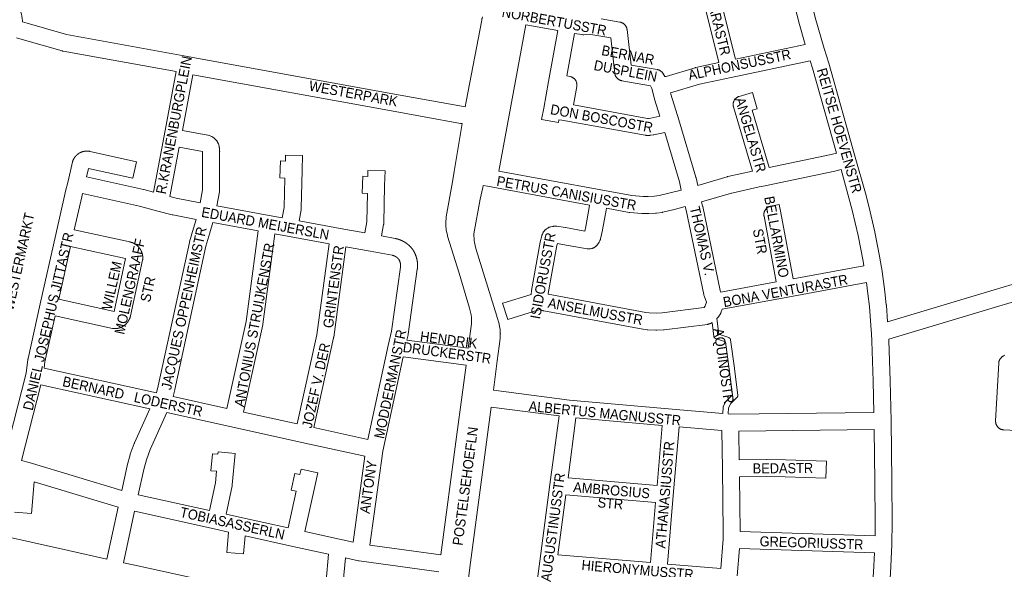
# Model space of a CAD drawing. Header units: metres. Extents: x 123819 to 142731, y 393440 to 405763.
# Tile 124 of 256: x 131835 to 132588, y 397616 to 398036. Entities that reach past the tile are written whole.
import ezdxf
from ezdxf.enums import TextEntityAlignment as Align

# ---------------------------------------------------------------- set-up
doc = ezdxf.new("R2010")
doc.units = ezdxf.units.M
doc.header["$MEASUREMENT"] = 0
for name, color, linetype, lineweight in [('gs-anno-wegen algemeen tekst', 7, 'Continuous', 0), ('gs-knt-aanvullende hoofdweg', 7, 'Continuous', 0), ('gs-knt-paden', 7, 'Continuous', 0), ('gs-knt-wegen algemeen', 7, 'Continuous', 0)]:
    doc.layers.add(name, color=color, linetype=linetype, lineweight=lineweight)
doc.styles.add('Style-Arial', font='arial.ttf')

msp = doc.modelspace()

# ---------------------------------------------------------------- linework, layer by layer
at = {"layer": 'gs-knt-aanvullende hoofdweg', "color": 7, "linetype": 'Continuous', "flags": 128}
for points in [[(131742.81, 397658.44), (131768.94, 397653.15), (131777.48, 397651.42), (131777.48, 397651.42), (131777.56, 397651.4), (131819.78, 397642.4), (131819.84, 397642.39), (131872.59, 397630.68), (131901.88, 397624.17)], [(131914.6, 397621.36), (131923.38, 397619.43), (131975.49, 397607.94)]]:
    msp.add_lwpolyline(points, dxfattribs=at)
at = {"layer": 'gs-knt-paden', "color": 7, "linetype": 'Continuous', "flags": 128}
for points in [[(132368.23, 397807.88), (132369.68, 397796.08), (132377.23, 397793.41), (132377.32, 397793.38), (132377.41, 397793.34), (132377.49, 397793.3), (132377.58, 397793.25), (132377.66, 397793.2), (132377.74, 397793.15), (132377.81, 397793.09), (132377.89, 397793.03), (132377.96, 397792.96), (132378.02, 397792.89), (132378.09, 397792.82), (132378.15, 397792.75), (132378.2, 397792.67), (132378.26, 397792.59), (132378.31, 397792.51), (132378.35, 397792.43), (132378.39, 397792.34), (132378.43, 397792.25), (132378.46, 397792.16), (132378.49, 397792.07), (132378.52, 397791.98), (132378.54, 397791.89), (132378.55, 397791.79), (132381.61, 397769.91), (132381.62, 397769.87), (132384.12, 397749.26), (132384.13, 397749.17), (132384.13, 397749.07), (132384.13, 397748.97), (132384.13, 397748.88), (132384.12, 397748.78), (132384.1, 397748.69), (132384.09, 397748.59), (132384.06, 397748.5), (132384.04, 397748.41), (132384.01, 397748.32), (132383.97, 397748.23), (132383.93, 397748.14), (132383.89, 397748.06), (132383.84, 397747.97), (132383.79, 397747.89), (132383.73, 397747.81), (132383.67, 397747.74), (132383.61, 397747.67), (132383.54, 397747.6), (132378.98, 397743.05), (132377.05, 397739.68), (132376.86, 397735.01)], [(132372.85, 397735.35), (132373.06, 397740.34), (132373.06, 397740.44), (132373.07, 397740.53), (132373.09, 397740.63), (132373.11, 397740.72), (132373.13, 397740.82), (132373.16, 397740.91), (132373.2, 397741), (132373.23, 397741.09), (132373.28, 397741.17), (132373.32, 397741.26), (132375.63, 397745.28), (132375.67, 397745.36), (132375.72, 397745.43), (132375.78, 397745.5), (132375.83, 397745.57), (132375.89, 397745.64), (132375.95, 397745.7), (132380.01, 397749.75), (132377.63, 397769.37), (132374.74, 397790.03), (132367.17, 397792.71), (132367.08, 397792.74), (132366.99, 397792.78), (132366.9, 397792.82), (132366.82, 397792.87), (132366.74, 397792.92), (132366.66, 397792.98), (132366.58, 397793.04), (132366.51, 397793.1), (132366.44, 397793.16), (132366.37, 397793.23), (132366.3, 397793.31), (132366.24, 397793.38), (132366.19, 397793.46), (132366.13, 397793.54), (132366.08, 397793.62), (132366.04, 397793.71), (132366, 397793.8), (132365.96, 397793.89), (132365.93, 397793.98), (132365.9, 397794.07), (132365.88, 397794.17), (132365.86, 397794.26), (132365.85, 397794.36), (132364.54, 397804.95)]]:
    msp.add_lwpolyline(points, dxfattribs=at)
at = {"layer": 'gs-knt-wegen algemeen', "color": 7, "linetype": 'Continuous', "flags": 128}
for points in [[(132435.74, 398017.46), (132430.89, 398034.47), (132430.84, 398034.62), (132427.81, 398046.33), (132427.77, 398046.48), (132420.1, 398079.37), (132420.06, 398079.56), (132420.02, 398079.75), (132418.34, 398089.57)], [(132431.69, 398088.76), (132432.82, 398082.14), (132440.44, 398049.51), (132443.43, 398037.96), (132450.13, 398014.46), (132450.13, 398014.45), (132450.13, 398014.45)], [(131836.12, 398042.14), (131836.65, 398040.59), (131837.05, 398038.99), (131837.31, 398037.36), (131837.43, 398035.72), (131837.42, 398034.8)], [(131837.42, 398034.8), (131840.93, 398033.78), (131871.07, 398025.05), (131963.58, 398008.31), (131963.59, 398008.3), (132119.06, 397979.96), (132174.47, 397969.96), (132175.83, 397969.72)], [(132175.83, 397969.72), (132176.62, 397973.83), (132188.52, 398036), (132188.64, 398036.96), (132188.68, 398037.2), (132188.72, 398037.45), (132188.96, 398038.64)], [(132279.74, 398036.98), (132294.14, 398034.48), (132294.45, 398034.42), (132294.75, 398034.35), (132295.04, 398034.26), (132295.34, 398034.16), (132295.62, 398034.04), (132295.9, 398033.91), (132296.18, 398033.77), (132296.45, 398033.61), (132296.71, 398033.44), (132296.96, 398033.26), (132297.2, 398033.07), (132297.43, 398032.86), (132297.66, 398032.65), (132297.87, 398032.42), (132298.07, 398032.19), (132298.26, 398031.94), (132298.44, 398031.69), (132298.61, 398031.43), (132298.76, 398031.16), (132298.9, 398030.89), (132299.03, 398030.6), (132299.14, 398030.32), (132299.24, 398030.02), (132299.33, 398029.72), (132299.4, 398029.42), (132299.46, 398029.12), (132299.5, 398028.81), (132302.62, 398001.71), (132322.57, 397998.25), (132322.88, 397998.19), (132323.18, 397998.12), (132323.48, 397998.03), (132323.78, 397997.92), (132324.07, 397997.8), (132324.35, 397997.67), (132324.63, 397997.53), (132324.9, 397997.37), (132325.16, 397997.2), (132325.41, 397997.01), (132325.65, 397996.82), (132325.89, 397996.61), (132326.11, 397996.39), (132326.33, 397996.16), (132326.53, 397995.92), (132326.72, 397995.68), (132326.9, 397995.42), (132328.51, 397992.96)], [(132222.26, 398032.55), (132201.65, 397920.68)], [(132246.57, 398028.1), (132222.26, 398032.55)], [(132259.4, 398025.89), (132253.51, 397993.35), (132255.84, 397992.93), (132256.14, 397992.87), (132256.44, 397992.79), (132256.74, 397992.7), (132257.03, 397992.59), (132257.32, 397992.48), (132257.6, 397992.34), (132257.87, 397992.2), (132258.14, 397992.04), (132258.4, 397991.87), (132258.65, 397991.69), (132258.89, 397991.49), (132259.12, 397991.29), (132259.34, 397991.07), (132259.55, 397990.84), (132259.75, 397990.61), (132259.94, 397990.36), (132260.12, 397990.1), (132260.28, 397989.84), (132260.44, 397989.57), (132260.57, 397989.29), (132260.7, 397989.01), (132260.81, 397988.72), (132260.91, 397988.43), (132260.99, 397988.13), (132261.06, 397987.83), (132261.12, 397987.52), (132261.16, 397987.21), (132261.18, 397986.9), (132261.19, 397986.6), (132261.19, 397986.29), (132261.17, 397985.98), (132261.14, 397985.67), (132261.09, 397985.36), (132258.52, 397971.17), (132315.17, 397960.97)], [(132271.05, 398025.27), (132266.44, 398024.89), (132266.17, 398024.88), (132265.9, 398024.88), (132265.62, 398024.9), (132265.35, 398024.93), (132265.08, 398024.96), (132259.4, 398025.89)], [(131954.82, 397996.66), (131868.43, 398012.3), (131868.21, 398012.34), (131867.99, 398012.4), (131867.77, 398012.45), (131837.31, 398021.27), (131832.86, 398022.56)], [(132271.06, 398025.27), (132271.05, 398025.27)], [(132271.06, 398025.27), (132271.05, 398025.27)], [(132318.39, 397983.78), (132318.22, 397984.17), (132317.49, 397985.92), (132295.48, 397989.73), (132295.17, 397989.8), (132294.86, 397989.87), (132294.56, 397989.96), (132294.26, 397990.07), (132293.97, 397990.19), (132293.68, 397990.32), (132293.41, 397990.47), (132293.13, 397990.63), (132292.87, 397990.81), (132292.61, 397990.99), (132292.37, 397991.19), (132292.13, 397991.41), (132291.91, 397991.63), (132291.69, 397991.86), (132291.49, 397992.1), (132291.3, 397992.36), (132291.12, 397992.62), (132290.96, 397992.89), (132290.81, 397993.16), (132290.67, 397993.45), (132290.54, 397993.74), (132290.44, 397994.04), (132290.34, 397994.34), (132290.26, 397994.64), (132290.19, 397994.95), (132290.14, 397995.27), (132290.11, 397995.58), (132289.75, 397999.68), (132287.12, 398022.48), (132271.76, 398025.15), (132271.06, 398025.27)], [(132382.52, 398006.23), (132435.74, 398017.46)], [(132450.13, 398014.45), (132453.66, 398003.26), (132453.72, 398003.07), (132473.94, 397931.22), (132481.68, 397903.77), (132481.71, 397903.68), (132484.3, 397893.94), (132484.35, 397893.75), (132488.94, 397874.2), (132488.99, 397873.95), (132492.8, 397854.23), (132492.84, 397854.04), (132494.44, 397844.12), (132494.44, 397844.12), (132494.47, 397843.96), (132496.58, 397828.51), (132496.6, 397828.34), (132497.7, 397818.36), (132497.72, 397818.17), (132498.72, 397805.48)], [(132328.51, 397992.96), (132329.42, 397993), (132351.49, 397999.64), (132351.75, 397999.71), (132352.01, 397999.77), (132369.77, 398003.54)], [(132439.48, 398004.94), (132379.08, 397992.2), (132354.98, 397987.09), (132332.71, 397980.39)], [(132459.55, 397934.29), (132441.21, 397999.44), (132439.48, 398004.94)], [(131937.53, 397904.52), (131945.63, 397947.67), (131954.82, 397996.66)], [(131967.63, 397994.33), (131959.63, 397951.71), (131979.01, 397948.18), (131979.25, 397948.14), (131979.48, 397948.08), (131980.42, 397947.79), (131981.33, 397947.43), (131982.21, 397946.99), (131983.05, 397946.48), (131983.84, 397945.9), (131984.58, 397945.25), (131985.27, 397944.55), (131985.89, 397943.79), (131986.45, 397942.98), (131986.6, 397942.72), (131986.74, 397942.46), (131986.87, 397942.19), (131986.98, 397941.92), (131987.09, 397941.64), (131987.18, 397941.36), (131987.69, 397939.62), (131987.76, 397939.37), (131987.82, 397939.12), (131987.82, 397939.12), (131987.82, 397939.11)], [(132173.52, 397956.9), (132172.16, 397957.15), (132116.75, 397967.15), (132116.74, 397967.15), (131967.63, 397994.33)], [(132318.39, 397983.77), (132318.39, 397983.77), (132318.39, 397983.78)], [(132318.39, 397983.77), (132318.39, 397983.77), (132318.39, 397983.78)], [(132324.5, 397962.7), (132320.51, 397975.62), (132320.44, 397975.86), (132318.39, 397983.77)], [(132332.71, 397980.39), (132332.99, 397979.34), (132339.02, 397959.78), (132339.04, 397959.73), (132352.15, 397916.03), (132352.22, 397915.77), (132352.28, 397915.52), (132353.51, 397909.76)], [(132315.17, 397960.97), (132315.89, 397960.96), (132317.61, 397961.19), (132324.5, 397962.7)], [(132178.17, 397785.2), (132180.66, 397804.02), (132180.76, 397806.33), (132180.64, 397808.63), (132180.3, 397810.91), (132179.2, 397816), (132171.22, 397842.61), (132162.39, 397870.96), (132162.31, 397871.23), (132162.25, 397871.51), (132161.34, 397875.64), (132161.29, 397875.89), (132161.25, 397876.13), (132161.22, 397876.38), (132161, 397878.53), (132160.98, 397878.77), (132160.97, 397879.01), (132160.92, 397881.01), (132160.92, 397881.24), (132160.92, 397881.47), (132160.93, 397881.69), (132161.19, 397884.96), (132161.21, 397885.18), (132161.24, 397885.4), (132161.27, 397885.61), (132166.13, 397912.49), (132167.39, 397920.24), (132167.4, 397920.27), (132172.75, 397952.34), (132173.52, 397956.9)], [(132340.96, 397906.17), (132339.61, 397912.54), (132328.3, 397950.21)], [(131954.93, 397899.95), (131973.26, 397896.41), (131975.09, 397906.45), (131975.05, 397933.21), (131975.06, 397933.46), (131975.13, 397935.35), (131975.1, 397935.66), (131957.23, 397938.91), (131950.15, 397901.17), (131954.92, 397899.95), (131954.93, 397899.95), (131954.93, 397899.95)], [(131987.82, 397939.11), (131987.87, 397938.86), (131987.9, 397938.61), (131987.93, 397938.35), (131988.13, 397936.09), (131988.15, 397935.82), (131988.16, 397935.54), (131988.15, 397935.27), (131988.07, 397933.1), (131988.11, 397905.87), (131988.11, 397905.58), (131988.09, 397905.28), (131988.05, 397904.98), (131988.01, 397904.69), (131986.05, 397894)], [(132408.12, 397923.4), (132455.6, 397933.39), (132459.55, 397934.29)], [(132201.65, 397920.68), (132279.51, 397906.22), (132303.11, 397901.93), (132311.74, 397901.18), (132315.62, 397901.17), (132320.41, 397901.42), (132324.13, 397901.96), (132331.49, 397903.72), (132340.96, 397906.17)], [(132353.51, 397909.76), (132376.04, 397916.36), (132376.24, 397916.41), (132376.44, 397916.46), (132395.34, 397920.7)], [(132463.09, 397921.74), (132458.43, 397920.68), (132458.33, 397920.66), (132410.9, 397910.68), (132405.18, 397909.28), (132400.5, 397908.51), (132379.5, 397903.8), (132379.5, 397903.8), (132379.49, 397903.8), (132356.52, 397897.07)], [(132480.57, 397848.32), (132480, 397851.86), (132476.24, 397871.35), (132471.7, 397890.68), (132469.14, 397900.28), (132463.09, 397921.74)], [(131886.47, 397916.23), (131929.92, 397906.61), (131930.08, 397906.57), (131930.24, 397906.53), (131937.53, 397904.52)], [(132189.57, 397909.67), (132189.25, 397908.21), (132187.26, 397899.16), (132182.51, 397872.72), (132182.6, 397867.61), (132182.86, 397866.2), (132184.03, 397861.42), (132200.05, 397809.72), (132200.1, 397809.55), (132201.68, 397803.91), (132201.74, 397803.7), (132201.78, 397803.5), (132202.08, 397802.09), (132202.13, 397801.81), (132202.49, 397799.68), (132202.52, 397799.43), (132202.55, 397799.18), (132202.57, 397798.93), (132202.67, 397796.71), (132202.68, 397796.48), (132202.67, 397796.24), (132202.6, 397793.41), (132202.59, 397793.12), (132202.56, 397792.83), (132201.86, 397786.83), (132201.85, 397786.72), (132200.37, 397775.65), (132197.43, 397753.18)], [(132270.93, 397894.57), (132192.89, 397909.07), (132189.57, 397909.67)], [(131883.39, 397903.58), (131882.73, 397901.08), (131877.06, 397875.75)], [(131941.01, 397890.07), (131940.9, 397890.09), (131926.95, 397893.93), (131883.39, 397903.58)], [(131941.02, 397890.07), (131941.02, 397890.07), (131941.01, 397890.07)], [(131941.02, 397890.07), (131941.02, 397890.07), (131941.01, 397890.07)], [(131970.17, 397883.74), (131952.27, 397887.2), (131952.08, 397887.24), (131951.89, 397887.28), (131941.02, 397890.07)], [(131941.02, 397890.07), (131941.02, 397890.07)], [(132283.74, 397892.22), (132283.53, 397890.86), (132283.51, 397890.72), (132280.86, 397875.73), (132280.82, 397875.55), (132280.78, 397875.38), (132279.22, 397868.75), (132279.14, 397868.45), (132279.05, 397868.15), (132278.94, 397867.85), (132278.82, 397867.57), (132278.68, 397867.28), (132278.19, 397866.31), (132278.05, 397866.05), (132277.89, 397865.78), (132277.72, 397865.53), (132276.98, 397864.47), (132276.8, 397864.23), (132276.61, 397864), (132276.41, 397863.77), (132276.19, 397863.55), (132275.97, 397863.35), (132275.74, 397863.15), (132275.5, 397862.97), (132275.25, 397862.79), (132275, 397862.63), (132274.36, 397862.25), (132274.09, 397862.1), (132273.81, 397861.95), (132273.53, 397861.83), (132273.24, 397861.71), (132272.94, 397861.61), (132272.64, 397861.53), (132272.34, 397861.46), (132271.57, 397861.3), (132271.26, 397861.24), (132270.95, 397861.2), (132270.64, 397861.17), (132270.32, 397861.16), (132270.01, 397861.17), (132269.7, 397861.18), (132269.39, 397861.22), (132269.08, 397861.27), (132250.28, 397864.67), (132246.31, 397865.24), (132245.95, 397863.74), (132239.34, 397827.2), (132239.27, 397826.51)], [(132343.99, 397893.5), (132334.69, 397891.1), (132334.57, 397891.07), (132326.87, 397889.23), (132326.58, 397889.17), (132326.29, 397889.12), (132321.99, 397888.49), (132321.69, 397888.46), (132321.38, 397888.43), (132316.12, 397888.16), (132315.94, 397888.15), (132315.76, 397888.15), (132311.42, 397888.17), (132311.15, 397888.17), (132310.88, 397888.19), (132301.68, 397888.99), (132301.38, 397889.02), (132301.08, 397889.07), (132283.74, 397892.22)], [(132359.1, 397816.89), (132359.34, 397817.66), (132360.2, 397820.52), (132358.43, 397825.43), (132358.34, 397825.72), (132358.25, 397826.01), (132358.18, 397826.31), (132344.65, 397890.85), (132343.99, 397893.5)], [(132356.52, 397897.07), (132357.32, 397893.88), (132357.37, 397893.64), (132370.83, 397829.42), (132371.31, 397828.11)], [(131939.77, 397751.17), (131941.22, 397756.58), (131965, 397866.14), (131965.05, 397866.36), (131965.11, 397866.57), (131968.14, 397877.01), (131968.16, 397877.08), (131970.17, 397883.74)], [(131877.06, 397875.75), (131919.57, 397866.47), (131919.7, 397866.44), (131919.84, 397866.4), (131919.97, 397866.37), (131920.1, 397866.34), (131920.24, 397866.3), (131920.37, 397866.26), (131920.51, 397866.22), (131920.64, 397866.18), (131920.77, 397866.14), (131920.9, 397866.1), (131921.03, 397866.05), (131921.16, 397866.01), (131921.29, 397865.96), (131921.42, 397865.91), (131921.55, 397865.86), (131921.68, 397865.81), (131921.81, 397865.75), (131921.93, 397865.7), (131922.06, 397865.64), (131922.19, 397865.58), (131922.31, 397865.52), (131922.44, 397865.46), (131922.56, 397865.4), (131922.68, 397865.34), (131922.8, 397865.27), (131922.93, 397865.21), (131923.05, 397865.14), (131923.17, 397865.07), (131923.29, 397865), (131923.41, 397864.93), (131923.52, 397864.86), (131923.64, 397864.78), (131923.76, 397864.71), (131923.87, 397864.63), (131923.99, 397864.55), (131924.1, 397864.48), (131924.21, 397864.4), (131924.33, 397864.31), (131924.44, 397864.23), (131924.55, 397864.15), (131924.66, 397864.06), (131924.76, 397863.97), (131924.87, 397863.89), (131924.98, 397863.8), (131925.08, 397863.71), (131925.19, 397863.62), (131925.29, 397863.52), (131925.39, 397863.43), (131925.49, 397863.34), (131925.59, 397863.24), (131925.69, 397863.14), (131925.79, 397863.05), (131925.89, 397862.95), (131925.98, 397862.85), (131926.08, 397862.75), (131926.17, 397862.64), (131926.26, 397862.54), (131926.35, 397862.44), (131926.44, 397862.33), (131926.53, 397862.23), (131926.62, 397862.12), (131926.71, 397862.01), (131926.79, 397861.9), (131926.88, 397861.79), (131926.96, 397861.68), (131927.04, 397861.57), (131927.12, 397861.45), (131927.2, 397861.34), (131927.28, 397861.23), (131927.35, 397861.11), (131927.43, 397860.99), (131927.5, 397860.88), (131927.58, 397860.76), (131927.65, 397860.64), (131927.72, 397860.52), (131927.79, 397860.4), (131927.85, 397860.28), (131927.92, 397860.16), (131927.99, 397860.04), (131928.05, 397859.91), (131928.11, 397859.79), (131928.17, 397859.67), (131928.23, 397859.54), (131928.29, 397859.42), (131928.34, 397859.29), (131928.4, 397859.16), (131928.45, 397859.03), (131928.5, 397858.91), (131928.56, 397858.78), (131928.61, 397858.65), (131928.65, 397858.52), (131928.7, 397858.39), (131928.74, 397858.26), (131928.79, 397858.12), (131928.83, 397857.99), (131928.87, 397857.86), (131928.91, 397857.73), (131928.95, 397857.59), (131928.98, 397857.46), (131929.02, 397857.33), (131929.05, 397857.19), (131929.08, 397857.06), (131929.11, 397856.92), (131929.14, 397856.79), (131929.17, 397856.65), (131929.2, 397856.51), (131929.22, 397856.38), (131929.24, 397856.24), (131929.26, 397856.1), (131929.28, 397855.97), (131929.3, 397855.83), (131929.32, 397855.69), (131929.33, 397855.56), (131929.35, 397855.42), (131929.36, 397855.28), (131929.37, 397855.14), (131929.38, 397855), (131929.39, 397854.86), (131929.39, 397854.73), (131929.4, 397854.59), (131929.4, 397854.45), (131929.4, 397854.31), (131929.4, 397854.17), (131929.4, 397854.03), (131929.39, 397853.9), (131929.39, 397853.76), (131929.38, 397853.62), (131929.38, 397853.48), (131929.36, 397853.24), (131929.33, 397852.99), (131929.29, 397852.75), (131929.24, 397852.51)], [(131983.03, 397881.32), (131980.63, 397873.35), (131977.67, 397863.16), (131953.91, 397753.67), (131953.88, 397753.51), (131953.84, 397753.35), (131952.49, 397748.36)], [(132017.54, 397875.02), (131983.03, 397881.32)], [(131993.74, 397739.29), (132008.31, 397805.61), (132017.54, 397875.02)], [(132030.37, 397872.68), (132021.18, 397803.62), (132021.14, 397803.35), (132021.08, 397803.09), (132006.46, 397736.49)], [(132071.73, 397865.14), (132040.1, 397870.9), (132030.37, 397872.68)], [(132111.86, 397871.05), (132122.35, 397869.14), (132122.42, 397869.12), (132122.55, 397869.1), (132122.67, 397869.07), (132122.8, 397869.05), (132122.92, 397869.02), (132123.05, 397868.99), (132123.17, 397868.97), (132123.3, 397868.94), (132123.42, 397868.91), (132123.54, 397868.88), (132123.67, 397868.84), (132123.79, 397868.81), (132123.91, 397868.78), (132124.04, 397868.75), (132124.16, 397868.71), (132124.28, 397868.68), (132124.4, 397868.64), (132124.53, 397868.61), (132124.65, 397868.57), (132124.77, 397868.53), (132124.89, 397868.49), (132125.01, 397868.45), (132125.14, 397868.41), (132125.26, 397868.37), (132125.38, 397868.33), (132125.5, 397868.29), (132125.62, 397868.24), (132125.74, 397868.2), (132125.86, 397868.16), (132125.98, 397868.11), (132126.1, 397868.07), (132126.22, 397868.02), (132126.33, 397867.97), (132126.45, 397867.92), (132126.57, 397867.88), (132126.69, 397867.83), (132126.81, 397867.78), (132126.92, 397867.73), (132127.04, 397867.67), (132127.16, 397867.62), (132127.27, 397867.57), (132127.39, 397867.52), (132127.5, 397867.46), (132127.62, 397867.41), (132127.73, 397867.35), (132127.85, 397867.3), (132127.96, 397867.24), (132128.08, 397867.18), (132128.19, 397867.12), (132128.3, 397867.06), (132128.42, 397867), (132128.53, 397866.94), (132128.64, 397866.88), (132128.75, 397866.82), (132128.86, 397866.76), (132128.98, 397866.7), (132129.09, 397866.63), (132129.2, 397866.57), (132129.31, 397866.5), (132129.42, 397866.44), (132129.53, 397866.37), (132129.63, 397866.31), (132129.74, 397866.24), (132129.85, 397866.17), (132129.96, 397866.1), (132130.07, 397866.03), (132130.17, 397865.96), (132130.28, 397865.89), (132130.38, 397865.82), (132130.49, 397865.75), (132130.6, 397865.68), (132130.7, 397865.6), (132130.8, 397865.53), (132130.91, 397865.46), (132131.01, 397865.38), (132131.11, 397865.3), (132131.22, 397865.23), (132131.32, 397865.15), (132131.42, 397865.07), (132131.52, 397865), (132131.62, 397864.92), (132131.72, 397864.84), (132131.82, 397864.76), (132131.92, 397864.68)], [(131874.22, 397863.04), (131865.2, 397822.68)], [(131865.2, 397822.68), (131907.43, 397813.44), (131916.21, 397853.87), (131874.22, 397863.04)], [(132047.46, 397727.45), (132062.45, 397795.62), (132071.73, 397865.14)], [(132084.55, 397862.8), (132075.32, 397793.63), (132075.28, 397793.36), (132075.22, 397793.09), (132060.17, 397724.65)], [(132103.11, 397859.41), (132084.55, 397862.8)], [(132131.92, 397864.68), (132132.02, 397864.6), (132132.12, 397864.52), (132132.22, 397864.43), (132132.31, 397864.35), (132132.41, 397864.27), (132132.5, 397864.18), (132132.6, 397864.1), (132132.7, 397864.01), (132132.79, 397863.93), (132132.88, 397863.84), (132132.98, 397863.76), (132133.07, 397863.67), (132133.16, 397863.58), (132133.26, 397863.49), (132133.35, 397863.4), (132133.44, 397863.31), (132133.53, 397863.23), (132133.62, 397863.13), (132133.71, 397863.04), (132133.8, 397862.95), (132133.89, 397862.86), (132133.97, 397862.77), (132134.06, 397862.67), (132134.15, 397862.58), (132134.23, 397862.49), (132134.32, 397862.39), (132134.41, 397862.3), (132134.49, 397862.2), (132134.57, 397862.1), (132134.66, 397862.01), (132134.74, 397861.91), (132134.82, 397861.81), (132134.9, 397861.72), (132134.99, 397861.62), (132135.07, 397861.52), (132135.15, 397861.42), (132135.22, 397861.32), (132135.3, 397861.22), (132135.38, 397861.12), (132135.46, 397861.01), (132135.54, 397860.91), (132135.61, 397860.81), (132135.69, 397860.71), (132135.76, 397860.6), (132135.84, 397860.5), (132135.94, 397860.36), (132136.03, 397860.21), (132136.12, 397860.08), (132136.2, 397859.94), (132136.28, 397859.81), (132136.36, 397859.67), (132136.44, 397859.54), (132136.52, 397859.4), (132136.6, 397859.26), (132136.68, 397859.12), (132136.76, 397858.99), (132136.83, 397858.85), (132136.91, 397858.71), (132136.98, 397858.57), (132137.05, 397858.43), (132137.12, 397858.29), (132137.19, 397858.14), (132137.26, 397858), (132137.33, 397857.86), (132137.4, 397857.72), (132137.46, 397857.57), (132137.53, 397857.43), (132137.59, 397857.28), (132137.66, 397857.14), (132137.72, 397856.99), (132137.78, 397856.85), (132137.84, 397856.7), (132137.9, 397856.56), (132137.96, 397856.41), (132138.01, 397856.26), (132138.07, 397856.11), (132138.12, 397855.96), (132138.18, 397855.82), (132138.23, 397855.67), (132138.28, 397855.52), (132138.33, 397855.37), (132138.38, 397855.22), (132138.43, 397855.07), (132138.47, 397854.92), (132138.52, 397854.76), (132138.57, 397854.61), (132138.61, 397854.46), (132138.65, 397854.31), (132138.69, 397854.16), (132138.73, 397854), (132138.77, 397853.85), (132138.81, 397853.7), (132138.85, 397853.54), (132138.88, 397853.39), (132138.92, 397853.24), (132138.95, 397853.08), (132138.98, 397852.93), (132139.02, 397852.77), (132139.05, 397852.62), (132139.08, 397852.46), (132139.1, 397852.31), (132139.13, 397852.15), (132139.16, 397851.99), (132139.18, 397851.84), (132139.2, 397851.68), (132139.23, 397851.52), (132139.25, 397851.37), (132139.27, 397851.21), (132139.29, 397851.06), (132139.31, 397850.9), (132139.32, 397850.74), (132139.34, 397850.48), (132139.36, 397850.21), (132139.36, 397849.94), (132139.29, 397846.57), (132139.28, 397846.31), (132139.26, 397846.06), (132139.23, 397845.8), (132132.33, 397796.14), (132132.29, 397795.87), (132132.23, 397795.6), (132131.31, 397791.51)], [(131929.24, 397852.51), (131920.02, 397810.05), (131919.99, 397809.92), (131919.96, 397809.79), (131919.92, 397809.66), (131919.89, 397809.53), (131919.85, 397809.4), (131919.82, 397809.26), (131919.78, 397809.13), (131919.74, 397809.01), (131919.7, 397808.88), (131919.65, 397808.75), (131919.61, 397808.62), (131919.57, 397808.49), (131919.52, 397808.36), (131919.47, 397808.24), (131919.42, 397808.11), (131919.37, 397807.98), (131919.32, 397807.86), (131919.26, 397807.73), (131919.21, 397807.61), (131919.15, 397807.49), (131919.09, 397807.36), (131919.04, 397807.24), (131918.98, 397807.12), (131918.91, 397807), (131918.85, 397806.88), (131918.79, 397806.76), (131918.72, 397806.64), (131918.65, 397806.52), (131918.59, 397806.4), (131918.52, 397806.29), (131918.45, 397806.17), (131918.37, 397806.06), (131918.3, 397805.94), (131918.23, 397805.83), (131918.15, 397805.71), (131918.07, 397805.6), (131918, 397805.49), (131917.92, 397805.38), (131917.84, 397805.27), (131917.76, 397805.16), (131917.67, 397805.06), (131917.59, 397804.95), (131917.5, 397804.84), (131917.42, 397804.74), (131917.33, 397804.63), (131917.24, 397804.53), (131917.15, 397804.43), (131917.06, 397804.33), (131916.97, 397804.23), (131916.88, 397804.13), (131916.78, 397804.03), (131916.69, 397803.93), (131916.59, 397803.84), (131916.49, 397803.74), (131916.4, 397803.65), (131916.3, 397803.56), (131916.2, 397803.46), (131916.1, 397803.37), (131915.99, 397803.28), (131915.89, 397803.2), (131915.79, 397803.11), (131915.68, 397803.02), (131915.57, 397802.94), (131915.47, 397802.85), (131915.36, 397802.77), (131915.25, 397802.69), (131915.14, 397802.61), (131915.03, 397802.53), (131914.92, 397802.45), (131914.81, 397802.38), (131914.7, 397802.3), (131914.58, 397802.23), (131914.47, 397802.15), (131914.35, 397802.08), (131914.24, 397802.01), (131914.12, 397801.94), (131914, 397801.87), (131913.88, 397801.81), (131913.76, 397801.74), (131913.65, 397801.68), (131913.53, 397801.61), (131913.4, 397801.55), (131913.28, 397801.49), (131913.16, 397801.43), (131913.04, 397801.38), (131912.91, 397801.32), (131912.79, 397801.26), (131912.66, 397801.21), (131912.54, 397801.16), (131912.41, 397801.11), (131912.29, 397801.06), (131912.16, 397801.01), (131912.03, 397800.96), (131911.9, 397800.92), (131911.78, 397800.87), (131911.65, 397800.83), (131911.52, 397800.79), (131911.39, 397800.75), (131911.26, 397800.71), (131911.13, 397800.68), (131911, 397800.64), (131910.86, 397800.61), (131910.73, 397800.57), (131910.6, 397800.54), (131910.47, 397800.51), (131910.33, 397800.49), (131910.2, 397800.46), (131910.07, 397800.43), (131909.93, 397800.41), (131909.8, 397800.39), (131909.67, 397800.37), (131909.53, 397800.35), (131909.4, 397800.33), (131909.26, 397800.31), (131909.13, 397800.3), (131908.99, 397800.28), (131908.86, 397800.27), (131908.72, 397800.26), (131908.59, 397800.25), (131908.45, 397800.24), (131908.32, 397800.24), (131908.18, 397800.23), (131908.04, 397800.23), (131907.91, 397800.23), (131907.77, 397800.23), (131907.64, 397800.23), (131907.5, 397800.23), (131907.37, 397800.23), (131907.07, 397800.25), (131906.78, 397800.28), (131906.49, 397800.32), (131906.2, 397800.38), (131862.36, 397809.97)], [(132101.39, 397715.56), (132117.04, 397787.39), (132117.05, 397787.44), (132119.47, 397798.2), (132126.28, 397847.21), (132126.33, 397849.75), (132126.31, 397849.86), (132126.3, 397849.97), (132126.28, 397850.08), (132126.26, 397850.19), (132126.23, 397850.3), (132126.21, 397850.4), (132126.19, 397850.51), (132126.16, 397850.62), (132126.13, 397850.73), (132126.1, 397850.84), (132126.07, 397850.94), (132126.04, 397851.05), (132126.01, 397851.16), (132125.97, 397851.26), (132125.94, 397851.37), (132125.9, 397851.47), (132125.86, 397851.58), (132125.82, 397851.68), (132125.78, 397851.79), (132125.74, 397851.89), (132125.7, 397851.99), (132125.65, 397852.09), (132125.61, 397852.2), (132125.56, 397852.3), (132125.51, 397852.4), (132125.46, 397852.5), (132125.41, 397852.6), (132125.36, 397852.69), (132125.3, 397852.79), (132125.25, 397852.89), (132125.19, 397852.98), (132125.14, 397853.08), (132125.08, 397853.16), (132125.02, 397853.23), (132124.96, 397853.31), (132124.9, 397853.39), (132124.83, 397853.46), (132124.77, 397853.54), (132124.71, 397853.61), (132124.64, 397853.68), (132124.58, 397853.76), (132124.51, 397853.83), (132124.44, 397853.9), (132124.37, 397853.97), (132124.31, 397854.04), (132124.24, 397854.1), (132124.16, 397854.17), (132124.09, 397854.24), (132124.02, 397854.3), (132123.95, 397854.37), (132123.88, 397854.43), (132123.8, 397854.5), (132123.73, 397854.56), (132123.65, 397854.62), (132123.57, 397854.68), (132123.5, 397854.74), (132123.42, 397854.8), (132123.34, 397854.86), (132123.26, 397854.92), (132123.18, 397854.97), (132123.1, 397855.03), (132123.02, 397855.08), (132122.94, 397855.14), (132122.86, 397855.19), (132122.77, 397855.24), (132122.69, 397855.29), (132122.61, 397855.34), (132122.52, 397855.39), (132122.44, 397855.44), (132122.35, 397855.48), (132122.27, 397855.53), (132122.18, 397855.57), (132122.09, 397855.62), (132122, 397855.66), (132121.92, 397855.7), (132121.83, 397855.74), (132121.74, 397855.78), (132121.65, 397855.82), (132121.56, 397855.86), (132121.47, 397855.9), (132121.38, 397855.93), (132121.29, 397855.97), (132121.19, 397856), (132121.1, 397856.03), (132121.01, 397856.06), (132120.92, 397856.09), (132120.82, 397856.12), (132120.73, 397856.15), (132120.64, 397856.18), (132120.54, 397856.2), (132120.45, 397856.23), (132120.35, 397856.25), (132120.26, 397856.28), (132120.16, 397856.3), (132120.07, 397856.32), (132119.97, 397856.34), (132103.11, 397859.41)], [(132103.11, 397859.41), (132103.11, 397859.41), (132103.11, 397859.41)], [(132103.11, 397859.41), (132103.11, 397859.41), (132103.11, 397859.41)], [(132426.41, 397838.3), (132480.57, 397848.32)], [(132371.31, 397828.11), (132413.61, 397835.93)], [(132482.49, 397835.44), (132422.38, 397824.32), (132372.14, 397815.02)], [(132488.16, 397736.14), (132487.6, 397760), (132486.68, 397790.68), (132486.37, 397796.5), (132485.9, 397802.46), (132485.88, 397802.68), (132484.74, 397817.04), (132483.66, 397826.83), (132482.49, 397835.44)], [(132498.72, 397805.48), (132580.02, 397829.87), (132580.05, 397829.88), (132600.89, 397836.05)], [(132239.27, 397826.51), (132313.96, 397812.66), (132316.53, 397812.27)], [(132604.44, 397823.52), (132583.75, 397817.4), (132499.64, 397792.17)], [(132364.54, 397804.95), (132363.22, 397804.25), (132362.96, 397804.12), (132362.69, 397803.99), (132362.41, 397803.88), (132362.13, 397803.79), (132361.84, 397803.7), (132361.55, 397803.63), (132361.26, 397803.58), (132360.97, 397803.53), (132327.81, 397799.37), (132327.63, 397799.35), (132327.45, 397799.33), (132322.38, 397798.98), (132322.11, 397798.96), (132321.85, 397798.96), (132321.59, 397798.97), (132315.54, 397799.28), (132315.32, 397799.3), (132315.11, 397799.32), (132314.89, 397799.35), (132311.9, 397799.8), (132311.69, 397799.84), (132235.82, 397813.9), (132235.54, 397813.96), (132235.26, 397814.03), (132234.98, 397814.12), (132233.59, 397814.57), (132233.31, 397814.67), (132233.03, 397814.78), (132232.88, 397814.85)], [(132372.14, 397815.02), (132371.56, 397813.1)], [(131862.36, 397809.97), (131854.51, 397774.85), (131853.94, 397770.12)], [(132371.56, 397813.1), (132371.55, 397813.06), (132371.5, 397812.91), (132371.45, 397812.76), (132371.39, 397812.61), (132371.33, 397812.47), (132371.27, 397812.32), (132371.2, 397812.18), (132371.13, 397812.03), (132371.06, 397811.9), (132370.98, 397811.75), (132370.89, 397811.6), (132369.76, 397809.74), (132369.59, 397809.48), (132369.41, 397809.23), (132369.22, 397808.99), (132369.02, 397808.75), (132368.23, 397807.88)], [(132371.56, 397813.1), (132371.56, 397813.1), (132371.56, 397813.1)], [(132371.56, 397813.1), (132371.56, 397813.1), (132371.56, 397813.1)], [(132499.64, 397792.17), (132499.69, 397791.29), (132499.69, 397791.14), (132500.61, 397760.36), (132500.62, 397760.32), (132501.33, 397729.86), (132502.02, 397683.31), (132502.02, 397683.25), (132502.23, 397652.7), (132502.23, 397652.56), (132501.98, 397635.2), (132501.97, 397635.01), (132501.01, 397613.37), (132500.99, 397613.15), (132499.2, 397590.42), (132499.18, 397590.19), (132496.59, 397567.54), (132496.55, 397567.29), (132496.51, 397567.04), (132496.46, 397566.8), (132494.64, 397558.97), (132493.81, 397554.18), (132493.36, 397551.58)], [(132131.31, 397791.51), (132178.17, 397785.2)], [(132128.48, 397778.75), (132112.77, 397706.67), (132103.06, 397634.79)], [(132176.49, 397772.28), (132128.48, 397778.75)], [(132624.51, 397720.91), (132587.4, 397722.89), (132587.09, 397722.92), (132586.79, 397722.95), (132586.48, 397723.01), (132586.18, 397723.07), (132585.88, 397723.16), (132585.59, 397723.25), (132585.3, 397723.36), (132585.01, 397723.49), (132584.73, 397723.62), (132584.46, 397723.77), (132584.2, 397723.94), (132583.94, 397724.11), (132583.7, 397724.3), (132583.46, 397724.5), (132583.23, 397724.71), (132583.01, 397724.93), (132582.81, 397725.16), (132582.61, 397725.4), (132582.43, 397725.65), (132582.25, 397725.9), (132582.09, 397726.17), (132581.95, 397726.44), (132581.81, 397726.72), (132581.69, 397727.01), (132581.59, 397727.3), (132581.49, 397727.59), (132581.41, 397727.89), (132581.35, 397728.2), (132581.3, 397728.5), (132581.27, 397728.81), (132581.25, 397729.12), (132581.24, 397729.43), (132581.25, 397729.74), (132583.61, 397773.86), (132583.63, 397774.17), (132583.67, 397774.47), (132583.72, 397774.77), (132583.79, 397775.07), (132583.87, 397775.37), (132583.96, 397775.66), (132584.07, 397775.95), (132584.19, 397776.23), (132584.33, 397776.5), (132584.48, 397776.77), (132584.64, 397777.04), (132584.81, 397777.29), (132584.99, 397777.53), (132585.19, 397777.77), (132585.39, 397778), (132585.61, 397778.22), (132585.84, 397778.42), (132586.07, 397778.62), (132586.32, 397778.8), (132586.57, 397778.98), (132586.83, 397779.14), (132587.1, 397779.28), (132587.37, 397779.42), (132588.39, 397779.89)], [(131853.94, 397770.12), (131939.77, 397751.17)], [(132157.31, 397627.37), (132169.23, 397717.44), (132169.23, 397717.46), (132173.59, 397749.77), (132176.49, 397772.28)], [(131851.52, 397757.32), (131836.72, 397699.55)], [(131934.88, 397738.91), (131851.52, 397757.32)], [(131952.49, 397748.36), (131993.74, 397739.29)], [(132197.43, 397753.18), (132255.54, 397745.6)], [(132195.72, 397740.27), (132179.42, 397617.81), (132174.76, 397580.56), (132174.15, 397575.29)], [(132247.53, 397733.51), (132195.72, 397740.27)], [(132255.54, 397745.6), (132333.99, 397738.68), (132372.85, 397735.35)], [(131913.35, 397676.64), (131917.47, 397695.41), (131917.54, 397695.69), (131919.67, 397703.68), (131919.75, 397703.95), (131919.84, 397704.22), (131922.86, 397712.53), (131922.96, 397712.78), (131923.06, 397713.02), (131934.88, 397738.91)], [(131947.89, 397736.04), (131935.01, 397707.84), (131932.18, 397700.05), (131930.16, 397692.48), (131930.16, 397692.47), (131930.16, 397692.47), (131925.96, 397673.34)], [(132099.1, 397702.73), (132051.02, 397713.33), (131997.31, 397725.18), (131947.89, 397736.04)], [(132006.46, 397736.49), (132047.46, 397727.45)], [(132224.72, 397561.59), (132232.82, 397622.41), (132240.59, 397681.09), (132247.53, 397733.51)], [(132260.47, 397732.09), (132254.4, 397686.14)], [(132326.39, 397726.28), (132260.47, 397732.09)], [(132376.86, 397735.01), (132378.55, 397734.86), (132488.16, 397736.14)], [(132060.17, 397724.65), (132101.39, 397715.56)], [(132322.46, 397680.33), (132326.39, 397726.28)], [(132339.36, 397725.15), (132334.88, 397672.74), (132330.39, 397620.28)], [(132371.9, 397722.36), (132339.36, 397725.15)], [(132371.09, 397616.8), (132372.9, 397639.23), (132373, 397644.75), (132372.4, 397693.23), (132371.9, 397722.36)], [(132488.41, 397723.12), (132384.93, 397721.92)], [(132384.93, 397721.92), (132385.31, 397699.9)], [(132489.06, 397642.01), (132489.21, 397652.68), (132489.01, 397683.14), (132488.41, 397723.12)], [(132090.22, 397637.04), (132099.1, 397702.73)], [(131836.72, 397699.55), (131842.53, 397697.82), (131913.35, 397676.64)], [(132385.5, 397686.89), (132386.01, 397645.22)], [(132254.4, 397686.14), (132322.46, 397680.33)], [(132252.69, 397673.22), (132246.62, 397627.46)], [(132321.35, 397667.36), (132252.69, 397673.22)], [(132317.42, 397621.39), (132321.35, 397667.36)], [(131901.88, 397624.17), (131910.56, 397663.89)], [(131923.18, 397660.62), (131914.6, 397621.36)], [(132386.01, 397645.22), (132489.06, 397642.01)], [(132103.06, 397634.79), (132157.31, 397627.37)], [(132246.62, 397627.46), (132317.42, 397621.39)], [(132385.4, 397632.21), (132383.72, 397611.32)], [(132488.67, 397629), (132385.4, 397632.21)], [(132480.37, 397552.81), (132480.97, 397556.38), (132480.98, 397556.4), (132481.84, 397561.38), (132481.88, 397561.56), (132481.92, 397561.74), (132483.69, 397569.38), (132486.23, 397591.56), (132488, 397614.06), (132488.67, 397629)], [(132330.39, 397620.28), (132371.09, 397616.8)]]:
    msp.add_lwpolyline(points, dxfattribs=at)
for points in [[(132369.77, 398003.54), (132357.63, 398051.95, -0.367932), (132357.64, 398051.96), (132370.25, 398055.13, -0.367933), (132370.26, 398055.12), (132382.52, 398006.23)], [(132328.3, 397950.21), (132320.13, 397948.42), (132319.87, 397948.37), (132319.61, 397948.33), (132317.17, 397948), (132316.87, 397947.97), (132316.57, 397947.95), (132316.27, 397947.94), (132314.53, 397947.95), (132314.25, 397947.96), (132313.97, 397947.98), (132313.69, 397948.01), (132313.42, 397948.05), (132249.8, 397959.51), (132247.46, 397959.93), (132247.05, 397957.68, -0.371617), (132247.04, 397957.68), (132234.25, 397959.99, -0.37162), (132234.24, 397960.01), (132235.8, 397968.65), (132239.54, 397989.25), (132246.57, 398028.1)], [(132395.34, 397920.7), (132380.9, 397969.67), (132380.82, 397969.97), (132380.76, 397970.27), (132380.71, 397970.58), (132380.67, 397970.89), (132380.65, 397971.19), (132380.64, 397971.5), (132380.65, 397971.81), (132380.67, 397972.12), (132380.7, 397972.43), (132380.75, 397972.74), (132380.82, 397973.04), (132380.9, 397973.34), (132380.99, 397973.63), (132381.1, 397973.92), (132381.22, 397974.21), (132381.36, 397974.49), (132381.51, 397974.76), (132381.67, 397975.03), (132381.84, 397975.28), (132382.03, 397975.53), (132382.22, 397975.77), (132382.43, 397976), (132382.65, 397976.22), (132382.88, 397976.43), (132383.12, 397976.62), (132383.37, 397976.81), (132383.62, 397976.98), (132383.89, 397977.15), (132384.16, 397977.29), (132384.44, 397977.43), (132384.72, 397977.55), (132385.01, 397977.66), (132385.31, 397977.76), (132395.37, 397980.72, -0.38455), (132395.39, 397980.72), (132399.06, 397968.25, -0.384549), (132399.06, 397968.24), (132395.23, 397967.11), (132408.12, 397923.4)], [(131824.24, 397703.3), (131840.36, 397766.24), (131841.62, 397776.73), (131841.65, 397776.94), (131841.68, 397777.16), (131841.73, 397777.37), (131851.07, 397819.13), (131862.93, 397872.2), (131870.05, 397904.05), (131870.11, 397904.29), (131872.37, 397912.83), (131875.71, 397927.72), (131875.77, 397927.96), (131875.84, 397928.2), (131875.91, 397928.44), (131876, 397928.67), (131876.05, 397928.79), (131876.09, 397928.91), (131876.14, 397929.02), (131876.19, 397929.14), (131876.25, 397929.25), (131876.3, 397929.37), (131876.35, 397929.48), (131876.41, 397929.6), (131876.47, 397929.71), (131876.53, 397929.82), (131876.59, 397929.94), (131876.65, 397930.05), (131876.71, 397930.16), (131876.77, 397930.27), (131876.84, 397930.38), (131876.9, 397930.48), (131876.97, 397930.59), (131877.04, 397930.7), (131877.11, 397930.81), (131877.18, 397930.91), (131877.25, 397931.02), (131877.32, 397931.12), (131877.4, 397931.22), (131877.47, 397931.32), (131877.55, 397931.43), (131877.62, 397931.53), (131877.7, 397931.63), (131877.78, 397931.73), (131877.86, 397931.82), (131877.94, 397931.92), (131878.03, 397932.02), (131878.11, 397932.11), (131878.19, 397932.21), (131878.28, 397932.3), (131878.37, 397932.39), (131878.46, 397932.48), (131878.54, 397932.57), (131878.63, 397932.66), (131878.73, 397932.75), (131878.82, 397932.84), (131878.91, 397932.93), (131879, 397933.01), (131879.1, 397933.1), (131879.19, 397933.18), (131879.29, 397933.26), (131879.39, 397933.34), (131879.49, 397933.42), (131879.59, 397933.5), (131879.69, 397933.58), (131879.79, 397933.66), (131879.89, 397933.73), (131879.99, 397933.81), (131880.09, 397933.88), (131880.2, 397933.95), (131880.3, 397934.02), (131880.41, 397934.09), (131880.52, 397934.16), (131880.62, 397934.23), (131880.73, 397934.3), (131880.84, 397934.36), (131880.95, 397934.42), (131881.06, 397934.49), (131881.17, 397934.55), (131881.28, 397934.61), (131881.4, 397934.67), (131881.51, 397934.73), (131881.62, 397934.78), (131881.74, 397934.84), (131881.85, 397934.89), (131881.97, 397934.94), (131882.08, 397935), (131882.2, 397935.05), (131882.32, 397935.09), (131882.43, 397935.14), (131882.55, 397935.19), (131882.67, 397935.23), (131882.79, 397935.28), (131882.91, 397935.32), (131883.03, 397935.36), (131883.15, 397935.4), (131883.27, 397935.44), (131883.39, 397935.48), (131883.51, 397935.51), (131883.64, 397935.55), (131883.76, 397935.58), (131883.88, 397935.61), (131884, 397935.64), (131884.13, 397935.67), (131884.25, 397935.7), (131884.38, 397935.72), (131884.5, 397935.75), (131884.62, 397935.77), (131884.75, 397935.79), (131884.88, 397935.81), (131885, 397935.83), (131885.13, 397935.85), (131885.25, 397935.87), (131885.38, 397935.88), (131885.5, 397935.9), (131885.63, 397935.91), (131885.76, 397935.92), (131885.88, 397935.93), (131886.01, 397935.94), (131886.14, 397935.94), (131886.26, 397935.95), (131886.39, 397935.95), (131886.52, 397935.95), (131886.64, 397935.95), (131886.77, 397935.95), (131886.9, 397935.95), (131887.02, 397935.95), (131887.15, 397935.94), (131887.28, 397935.94), (131887.4, 397935.93), (131887.53, 397935.92), (131887.66, 397935.91), (131887.78, 397935.9), (131887.91, 397935.89), (131888.04, 397935.87), (131888.16, 397935.86), (131888.29, 397935.84), (131888.41, 397935.82), (131888.54, 397935.8), (131888.66, 397935.78), (131888.79, 397935.76), (131888.91, 397935.73), (131889.04, 397935.71), (131889.16, 397935.68), (131924.68, 397927.84, -0.369351), (131924.68, 397927.83)], [(131924.68, 397927.83), (131921.88, 397915.14, -0.369352), (131921.87, 397915.13), (131887.91, 397922.62), (131886.47, 397916.23)], [(131986.05, 397894), (132025.98, 397886.71), (132036.01, 397884.88), (132037.44, 397892.95), (132038.03, 397915.26), (132034.18, 397915.38, -0.38553), (132034.17, 397915.39), (132034.57, 397928.38, -0.385531), (132034.58, 397928.39), (132038.38, 397928.28), (132038.5, 397932.83, -0.385672), (132038.51, 397932.84)], [(132038.51, 397932.84), (132051.5, 397932.5), (132051.5, 397932.5, -0.406755), (132051.51, 397932.49), (132051.51, 397932.48), (132051.22, 397921.4), (132050.44, 397892.11), (132050.43, 397891.87), (132050.41, 397891.63), (132050.38, 397891.39), (132050.34, 397891.15), (132048.81, 397882.55), (132080.17, 397876.83), (132099.05, 397873.39), (132100.6, 397881.76), (132101.1, 397903.6), (132097.13, 397903.73, -0.385527), (132097.12, 397903.74), (132097.52, 397916.73, -0.385527), (132097.53, 397916.74), (132101.4, 397916.62), (132101.51, 397921.18, -0.385807), (132101.52, 397921.19), (132114.52, 397920.89, -0.385803), (132114.53, 397920.88), (132114.27, 397909.76), (132113.6, 397880.94), (132113.59, 397880.68), (132113.57, 397880.42), (132113.54, 397880.17), (132113.5, 397879.91), (132111.86, 397871.05)], [(132232.88, 397814.85), (132208.33, 397807.23, -0.38495), (132208.32, 397807.24), (132204.46, 397819.66, -0.38495), (132204.47, 397819.67), (132226.17, 397826.41), (132226.18, 397826.59), (132226.2, 397826.83), (132226.43, 397828.87), (132226.46, 397829.08), (132226.49, 397829.3), (132233.17, 397866.24), (132233.21, 397866.42), (132233.25, 397866.6), (132234.33, 397871.12), (132234.41, 397871.38), (132234.49, 397871.65), (132234.58, 397871.91), (132234.69, 397872.17), (132234.8, 397872.42), (132235.23, 397873.31), (132235.37, 397873.59), (132235.52, 397873.86), (132235.69, 397874.12), (132235.87, 397874.37), (132236.06, 397874.61), (132236.26, 397874.85), (132236.8, 397875.44), (132236.99, 397875.64), (132237.19, 397875.84), (132237.39, 397876.02), (132237.61, 397876.2), (132237.83, 397876.36), (132238.05, 397876.52), (132238.97, 397877.12), (132239.23, 397877.28), (132239.5, 397877.43), (132239.77, 397877.57), (132240.06, 397877.7), (132240.35, 397877.81), (132240.64, 397877.9), (132240.94, 397877.99), (132241.24, 397878.06), (132242.6, 397878.33), (132242.86, 397878.38), (132243.12, 397878.42), (132243.38, 397878.44), (132244.33, 397878.52), (132244.62, 397878.54), (132244.91, 397878.54), (132245.2, 397878.53), (132245.49, 397878.51), (132245.78, 397878.47), (132252.25, 397877.54), (132252.48, 397877.5), (132267.28, 397874.82), (132268.07, 397878.18), (132270.68, 397892.92), (132270.93, 397894.57)], [(132413.61, 397835.93), (132404.23, 397886.26), (132404.17, 397886.58), (132404.14, 397886.9), (132404.12, 397887.22), (132404.12, 397887.54), (132404.13, 397887.85), (132404.15, 397888.17), (132404.2, 397888.49), (132404.26, 397888.8), (132404.33, 397889.11), (132404.42, 397889.42), (132404.52, 397889.72), (132404.64, 397890.02), (132404.77, 397890.31), (132404.92, 397890.59), (132405.08, 397890.87), (132405.26, 397891.14), (132405.44, 397891.4), (132405.64, 397891.65), (132405.85, 397891.89), (132406.08, 397892.12), (132406.31, 397892.33), (132406.56, 397892.54), (132406.81, 397892.73), (132407.07, 397892.91), (132407.35, 397893.08), (132407.63, 397893.23), (132407.91, 397893.37), (132408.21, 397893.5), (132408.51, 397893.61), (132408.81, 397893.71), (132409.12, 397893.79), (132409.43, 397893.86), (132415.81, 397895.05, -0.371286), (132415.82, 397895.04)], [(132415.82, 397895.04), (132417.01, 397888.66), (132417.01, 397888.66, -0.371365), (132417.02, 397888.65), (132426.41, 397838.3)], [(132316.53, 397812.27), (132321.86, 397811.99), (132326.36, 397812.31), (132358.15, 397816.3), (132358.41, 397816.44), (132358.96, 397817.05), (132358.96, 397817.05, -0.470522), (132358.98, 397817.05), (132358.98, 397817.05), (132359.1, 397816.89)], [(131925.96, 397673.34), (131980.38, 397661.26), (131984.87, 397682.31), (131985.66, 397691.22), (131981.45, 397691.62, -0.383908), (131981.44, 397691.63), (131982.67, 397704.58, -0.383907), (131982.68, 397704.58), (131986.82, 397704.19), (131986.98, 397706.04, -0.384), (131987, 397706.05), (131999.94, 397704.9, -0.383995), (131999.95, 397704.89), (131997.8, 397680.76), (131997.78, 397680.5), (131997.74, 397680.24), (131997.69, 397679.98), (131993.09, 397658.44), (132003.3, 397656.19), (132040.57, 397647.96), (132046.68, 397675.97), (132042.77, 397676.84, -0.369338), (132042.76, 397676.85), (132045.57, 397689.54, -0.369338), (132045.58, 397689.55), (132049.46, 397688.69), (132050.38, 397692.88, -0.369473), (132050.39, 397692.89), (132063.09, 397690.12, -0.36947), (132063.1, 397690.11), (132060.79, 397679.54), (132053.28, 397645.14), (132079.78, 397639.26), (132090.22, 397637.04)], [(132385.31, 397699.9), (132406.17, 397700.14), (132406.3, 397700.14), (132420.56, 397700), (132420.69, 397700), (132451.85, 397699.06, -0.385533), (132451.86, 397699.05)], [(132451.86, 397699.05), (132451.46, 397686.05, -0.385533), (132451.45, 397686.04), (132420.37, 397686.99), (132406.25, 397687.12), (132385.5, 397686.89)], [(131910.56, 397663.89), (131846.47, 397683.05), (131844.42, 397658.9, -0.384065), (131844.41, 397658.89), (131831.45, 397659.99, -0.384063)], [(132155.61, 397614.46), (132094.85, 397622.77), (132094.62, 397622.81), (132094.55, 397622.82), (132094.54, 397622.82), (132094.38, 397622.85), (132084.23, 397625.01), (132082.57, 397606.39, -0.383995), (132082.56, 397606.38), (132069.61, 397607.54, -0.383994), (132069.6, 397607.55), (132071.4, 397627.78), (132044.13, 397633.84), (132007.72, 397641.88), (132006.48, 397628.05, -0.383994), (132006.47, 397628.05), (131993.52, 397629.2, -0.383994), (131993.52, 397629.21), (131994.9, 397644.71), (131983.97, 397647.12), (131983.97, 397647.13), (131923.18, 397660.62)]]:
    msp.add_lwpolyline(points, format="xyb", dxfattribs=at)

# ---------------------------------------------------------------- texts
at = {"layer": 'gs-anno-wegen algemeen tekst', "color": 7, "style": 'Style-Arial', "width": 0.909091}
for s, rotation, p in [('CLARASTR', 284.09877, (132368.7, 398034.56)), ('NORBERTUSSTR', 349.62687, (132243.95, 398035.2)), ('BERNAR', 349.1575, (132300.27, 398009.37)), ('ALPHONSUSSTR', 11.83581, (132385.5, 398001.97)), ('R.KRANENBURGPLEIN', 79.1463, (131953.15, 397955.89)), ('DUSPLEIN', 349.1575, (132298.38, 397997.2)), ('WESTERPARK', 349.6946, (132090.36, 397979.92)), ('REITSE HOEVENSTR', 286.06936, (132461.83, 397951.62)), ('ANGELASTR', 286.4342, (132394.07, 397948.31)), ('DON BOSCOSTR', 349.6711, (132280.13, 397960.93)), ('BELLARMINO', 280.5503, (132413.85, 397870.38)), (' EDUARD MEIJERSLN', 349.65152, (132021.73, 397880.91)), ('THOMAS V. ', 282.62306, (132357.31, 397866.02)), ('WESTERMARKT', 77.5719, (131834.74, 397851.54)), ('STR', 280.88431, (132401.21, 397866.91)), ('JACQUES OPPENHEIMSTR', 77.5899, (131960.86, 397815.86)), ('ISIDORUSSTR', 79.5834, (132235.17, 397840.67)), ('ANSELMUSSTR', 349.42535, (132275.37, 397813.39)), ('HENDRIK', 352.3455, (132163.3, 397791.66)), ('AQUINOSTR', 278.0981, (132373.47, 397771.75)), ('DRUCKERSTR', 352.3455, (132161.97, 397781.75)), ('BERNARD   LODERSTR', 347.5731, (131921.66, 397748.42)), ('POSTELSEHOEFLN', 82.4493, (132175.89, 397679.89)), ('ATHANASIUSSTR', 85.1355, (132328.39, 397673.29)), ('ANTONY', 82.02786, (132101.74, 397679.23)), ('BEDASTR', 0.42018, (132418.67, 397693.58)), ('AUGUSTINUSSTR', 82.4557, (132242.89, 397648.48)), ('AMBROSIUS', 355.164, (132287.72, 397676.77)), ('STR', 355.164, (132286.79, 397666.73)), ('TOBIASASSERLN', 347.5135, (131997.95, 397651.43)), ('GREGORIUSSTR', 358.2063, (132440.52, 397636.54)), ('HIERONYMUSSTR', 355.1184, (132307.58, 397615.96))]:
    msp.add_text(s, height=7.7, rotation=rotation, dxfattribs=at).set_placement(p, align=Align.MIDDLE_CENTER)
at = {"layer": 'gs-anno-wegen algemeen tekst', "color": 7, "char_height": 7.7, "attachment_point": 5, "line_spacing_factor": 0.6, "style": 'Style-Arial'}
for s, insert, rotation in [('\\H1x;\\W0.909091;PETRUS CANISIUSSTR', (132253.27, 397903.74), 349.96094), ('\\H1x;\\W0.909091;DANIEL JOSEPHUS JITTASTR^J', (131857.17, 397805.83), 76.96491), ('\\H1x;\\W0.909091;MOLENGRAAFF', (131919.53, 397832.47), 77.46409), ('\\H1x;\\W0.909091;ANTONIUS STRUIJKENSTR', (132014.76, 397803.11), 79.38034), ('\\H1x;\\W0.909091;GRINTENSTR', (132075.21, 397832.29), 82.39809), ('\\H1x;\\W0.909091;WILLEM', (131905.75, 397833.22), 77.46409), ('\\H1x;\\W0.909091;STR', (131933.3, 397830.35), 77.46409), ('\\H1x;\\W0.909091;BONA VENTURASTR^J', (132420.57, 397829.13), 10.4863), ('\\H1x;\\W0.909091;MODDERMANSTR', (132118.59, 397757.91), 78.25322), ('\\H1x;\\W0.909091;JOZEF V. DER', (132061.89, 397756.81), 77.59754), ('\\H1x;\\W0.909091;ALBERTUS MAGNUSSTR^J', (132282.6, 397735.48), 354.5488)]:
    msp.add_mtext(s, dxfattribs=dict(at, insert=insert, rotation=rotation))

doc.saveas('drawing.dxf')
